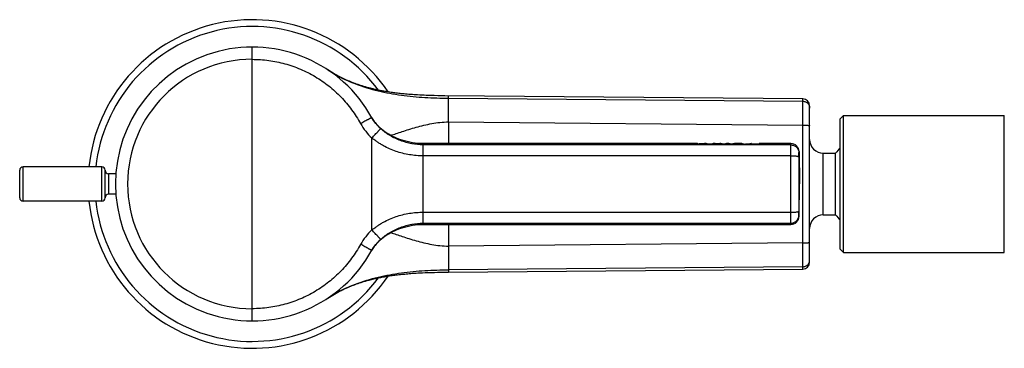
# Model space of a CAD drawing. Header units: millimetres. Extents: x 3 to 360, y -77 to 340.
# Tile 3 of 4: x 216 to 360, y -20 to 28. Entities that reach past the tile are written whole.
import ezdxf

# ---------------------------------------------------------------- set-up
doc = ezdxf.new("R2010")
doc.units = ezdxf.units.MM
doc.header["$LTSCALE"] = 23.1
doc.layers.get('0').update_dxf_attribs({"linetype": 'CONTINUOUS'})

msp = doc.modelspace()

# ---------------------------------------------------------------- linework, layer by layer
at = {"color": 9, "linetype": 'CONTINUOUS'}
for p, q in [((249.67, -16.4), (249.67, 23.6)), ((278.37, 16.13), (330.18, 15.69)), ((330.17, 12.2), (330.18, 16.04)), ((330.18, 16.04), (330.18, 16.04)), ((278.37, 12.66), (278.37, 9.5)), ((278.37, 12.66), (330.17, 12.2)), ((330.17, -5.01), (330.18, 12.42)), ((267.17, -3.12), (267.17, 10.32)), ((274.67, -2.3), (274.67, 9.5)), ((328.41, 9.32), (274.67, 9.32)), ((328.41, 9.32), (328.42, 9.5)), ((328.41, 7.72), (274.67, 7.72)), ((329.61, 8.16), (329.62, 8.33)), ((333.17, -0.9), (333.17, 8.1)), ((216.17, 1.1), (216.17, 6.1)), ((227.67, 1.1), (227.67, 6.1)), ((228.67, 5.1), (228.67, 2.1)), ((274.67, -0.52), (328.41, -0.52)), ((329.62, -1.13), (329.61, -0.96)), ((274.67, -2.12), (328.41, -2.12)), ((278.37, -2.3), (278.37, -5.46)), ((328.42, -2.3), (328.41, -2.12)), ((330.17, -5.01), (278.37, -5.46)), ((330.18, -8.84), (330.17, -5.01)), ((330.18, -8.49), (278.37, -8.93)), ((330.18, -8.84), (330.18, -8.84))]:
    msp.add_line(p, q, dxfattribs=at)
at = {"color": 7, "linetype": 'CONTINUOUS'}
for p, q in [((260.7, 20.28), (260.79, 20.22)), ((260.86, 20.18), (260.79, 20.22)), ((260.95, 20.12), (260.86, 20.18)), ((261.03, 20.07), (260.95, 20.12)), ((261.12, 20.02), (261.03, 20.07)), ((261.21, 19.96), (261.12, 20.02)), ((261.3, 19.9), (261.21, 19.96)), ((261.37, 19.86), (261.3, 19.9)), ((261.44, 19.82), (261.37, 19.86)), ((261.51, 19.78), (261.44, 19.82)), ((261.56, 19.75), (261.51, 19.78)), ((261.64, 19.7), (261.56, 19.75)), ((261.71, 19.66), (261.64, 19.7)), ((261.77, 19.63), (261.71, 19.66)), ((261.87, 19.57), (261.77, 19.63)), ((261.95, 19.53), (261.87, 19.57)), ((262.03, 19.48), (261.95, 19.53)), ((262.12, 19.44), (262.03, 19.48)), ((262.2, 19.39), (262.12, 19.44)), ((262.29, 19.34), (262.2, 19.39)), ((262.37, 19.3), (262.29, 19.34)), ((262.46, 19.25), (262.37, 19.3)), ((262.55, 19.21), (262.46, 19.25)), ((262.79, 19.09), (262.7, 19.13)), ((262.89, 19.04), (262.79, 19.09)), ((262.98, 19), (262.89, 19.04)), ((263.08, 18.95), (262.98, 19)), ((263.17, 18.91), (263.08, 18.95)), ((263.27, 18.86), (263.17, 18.91)), ((263.37, 18.82), (263.27, 18.86)), ((263.47, 18.77), (263.37, 18.82)), ((263.57, 18.73), (263.47, 18.77)), ((263.67, 18.68), (263.57, 18.73)), ((263.78, 18.64), (263.67, 18.68)), ((263.88, 18.6), (263.78, 18.64)), ((263.98, 18.55), (263.88, 18.6)), ((264.09, 18.51), (263.98, 18.55)), ((264.2, 18.47), (264.09, 18.51)), ((264.3, 18.42), (264.2, 18.47)), ((264.41, 18.38), (264.3, 18.42)), ((264.52, 18.34), (264.41, 18.38)), ((264.63, 18.3), (264.52, 18.34)), ((264.71, 18.27), (264.63, 18.3)), ((264.82, 18.23), (264.71, 18.27)), ((264.77, 18.22), (264.78, 18.22)), ((264.93, 18.19), (264.82, 18.23)), ((265.05, 18.15), (264.93, 18.19)), ((265.16, 18.11), (265.05, 18.15)), ((265.27, 18.07), (265.16, 18.11)), ((265.39, 18.03), (265.27, 18.07)), ((265.51, 18), (265.39, 18.03)), ((265.62, 17.96), (265.51, 18)), ((265.74, 17.92), (265.62, 17.96)), ((265.86, 17.88), (265.74, 17.92)), ((265.98, 17.85), (265.86, 17.88)), ((266.1, 17.81), (265.98, 17.85)), ((266.22, 17.78), (266.1, 17.81)), ((266.34, 17.74), (266.22, 17.78)), ((266.47, 17.71), (266.34, 17.74)), ((266.59, 17.67), (266.47, 17.71)), ((266.71, 17.64), (266.59, 17.67)), ((266.84, 17.61), (266.71, 17.64)), ((266.96, 17.58), (266.84, 17.61)), ((267.09, 17.54), (266.96, 17.58)), ((267.21, 17.51), (267.09, 17.54)), ((267.34, 17.48), (267.21, 17.51)), ((267.47, 17.45), (267.34, 17.48)), ((267.6, 17.42), (267.47, 17.45)), ((267.73, 17.39), (267.6, 17.42)), ((267.86, 17.37), (267.73, 17.39)), ((267.99, 17.34), (267.86, 17.37)), ((268.12, 17.31), (267.99, 17.34)), ((268.25, 17.28), (268.12, 17.31)), ((268.38, 17.26), (268.25, 17.28)), ((268.51, 17.23), (268.38, 17.26)), ((268.65, 17.2), (268.51, 17.23)), ((268.78, 17.18), (268.65, 17.2)), ((268.92, 17.15), (268.78, 17.18)), ((269.05, 17.13), (268.92, 17.15)), ((269.23, 17.1), (269.05, 17.13)), ((269.42, 17.07), (269.23, 17.1)), ((269.6, 17.04), (269.42, 17.07)), ((269.78, 17.01), (269.6, 17.04)), ((269.97, 16.98), (269.78, 17.01)), ((270.16, 16.96), (269.97, 16.98)), ((270.35, 16.93), (270.16, 16.96)), ((270.53, 16.91), (270.35, 16.93)), ((270.72, 16.88), (270.53, 16.91)), ((270.92, 16.86), (270.72, 16.88)), ((271.11, 16.83), (270.92, 16.86)), ((271.3, 16.81), (271.11, 16.83)), ((271.5, 16.79), (271.3, 16.81)), ((271.69, 16.77), (271.5, 16.79)), ((271.89, 16.75), (271.69, 16.77)), ((272.09, 16.73), (271.89, 16.75)), ((272.33, 16.71), (272.09, 16.73)), ((272.58, 16.69), (272.33, 16.71)), ((272.83, 16.67), (272.58, 16.69)), ((273.09, 16.65), (272.83, 16.67)), ((273.34, 16.63), (273.09, 16.65)), ((273.6, 16.62), (273.34, 16.63)), ((273.85, 16.6), (273.6, 16.62)), ((274.17, 16.59), (273.85, 16.6)), ((274.48, 16.57), (274.17, 16.59)), ((274.79, 16.56), (274.48, 16.57)), ((275.11, 16.54), (274.79, 16.56)), ((275.49, 16.53), (275.11, 16.54)), ((275.86, 16.52), (275.49, 16.53)), ((276.29, 16.51), (275.86, 16.52)), ((276.79, 16.5), (276.29, 16.51)), ((277.28, 16.49), (276.79, 16.5)), ((277.84, 16.48), (277.28, 16.49)), ((330.18, 16.04), (277.84, 16.48)), ((278.36, 16.48), (278.36, 16.48)), ((331.17, -7.84), (331.17, 15.04)), ((336.13, 13.6), (335.63, 13.1)), ((335.63, -5.9), (335.63, 13.1)), ((336.13, 13.6), (359.63, 13.6)), ((336.13, -6.4), (336.13, 13.6)), ((359.63, -6.4), (359.63, 13.6)), ((267.56, 12.67), (267.41, 12.89)), ((314.79, 9.5), (274.67, 9.5)), ((313.48, 9.49), (313.48, 9.42)), ((314.05, 9.42), (314.05, 9.42)), ((314.79, 9.5), (314.8, 9.5)), ((314.8, 9.43), (314.8, 9.5)), ((316.75, 9.4), (315.63, 9.4)), ((316.03, 9.5), (315.85, 9.5)), ((317.3, 9.5), (317.08, 9.5)), ((318.6, 9.4), (317.75, 9.4)), ((318.2, 9.5), (318.14, 9.5)), ((318.14, 9.5), (318.14, 9.4)), ((318.2, 9.5), (318.2, 9.4)), ((318.59, 9.44), (318.61, 9.43)), ((318.59, 9.43), (318.61, 9.43)), ((319.26, 9.5), (319.03, 9.5)), ((321.6, 9.4), (319.65, 9.4)), ((321.26, 9.5), (320.3, 9.5)), ((320.58, 9.47), (320.58, 9.4)), ((321.26, 9.5), (321.35, 9.5)), ((321.35, 9.5), (321.35, 9.4)), ((322.65, 9.5), (322.6, 9.5)), ((322.65, 9.41), (322.65, 9.5)), ((323.77, 9.4), (322.65, 9.4)), ((328.42, 9.5), (323.77, 9.5)), ((323.77, 9.41), (323.77, 9.5)), ((329.62, 8.33), (329.67, 3.6)), ((333.17, 8.1), (334.97, 8.1)), ((334.97, -0.9), (334.97, 8.1)), ((227.67, 6.1), (216.17, 6.1)), ((215.67, 1.6), (215.67, 5.6)), ((228.17, 1.6), (228.17, 5.6)), ((229.73, 5.1), (228.67, 5.1)), ((329.62, -1.13), (329.67, 3.6)), ((229.73, 2.1), (228.67, 2.1)), ((227.67, 1.1), (216.17, 1.1)), ((333.17, -0.9), (334.97, -0.9)), ((274.67, -2.3), (328.42, -2.3)), ((267.27, -5.91), (267.41, -5.69)), ((267.17, -6.08), (267.27, -5.91)), ((336.13, -6.4), (335.63, -5.9)), ((336.13, -6.4), (359.63, -6.4)), ((268.29, -10.08), (268.46, -10.04)), ((268.46, -10.04), (268.64, -10.01)), ((268.64, -10.01), (268.82, -9.98)), ((268.82, -9.98), (269, -9.94)), ((269, -9.94), (269.19, -9.91)), ((269.19, -9.91), (269.37, -9.88)), ((269.37, -9.88), (269.56, -9.85)), ((269.56, -9.85), (269.75, -9.82)), ((269.75, -9.82), (269.94, -9.79)), ((269.94, -9.79), (270.13, -9.76)), ((270.13, -9.76), (270.32, -9.74)), ((270.32, -9.74), (270.52, -9.71)), ((270.52, -9.71), (270.72, -9.69)), ((270.72, -9.69), (270.92, -9.66)), ((270.92, -9.66), (271.12, -9.64)), ((271.12, -9.64), (271.33, -9.61)), ((271.33, -9.61), (271.53, -9.59)), ((271.53, -9.59), (271.74, -9.57)), ((271.74, -9.57), (271.96, -9.55)), ((271.96, -9.55), (272.17, -9.53)), ((272.17, -9.53), (272.4, -9.51)), ((272.4, -9.51), (272.63, -9.49)), ((272.63, -9.49), (272.88, -9.47)), ((272.88, -9.47), (273.12, -9.45)), ((273.12, -9.45), (273.38, -9.44)), ((273.38, -9.44), (273.63, -9.42)), ((273.63, -9.42), (273.9, -9.4)), ((273.9, -9.4), (274.16, -9.39)), ((274.16, -9.39), (274.57, -9.37)), ((274.57, -9.37), (274.98, -9.35)), ((274.98, -9.35), (275.41, -9.34)), ((275.41, -9.34), (275.85, -9.32)), ((275.85, -9.32), (276.3, -9.31)), ((276.3, -9.31), (276.76, -9.3)), ((276.76, -9.3), (277.24, -9.29)), ((277.24, -9.29), (277.73, -9.29)), ((277.73, -9.29), (278.36, -9.28)), ((278.36, -9.28), (330.18, -8.84)), ((278.36, -9.28), (278.36, -9.28)), ((263.56, -11.53), (263.65, -11.5)), ((263.65, -11.5), (263.74, -11.46)), ((263.74, -11.46), (263.82, -11.42)), ((263.82, -11.42), (263.91, -11.39)), ((263.91, -11.39), (264, -11.35)), ((264, -11.35), (264.09, -11.31)), ((264.09, -11.31), (264.19, -11.27)), ((264.19, -11.27), (264.28, -11.24)), ((264.28, -11.24), (264.38, -11.2)), ((264.38, -11.2), (264.47, -11.16)), ((264.62, -11.11), (264.72, -11.07)), ((264.72, -11.07), (264.82, -11.03)), ((264.77, -11.02), (264.78, -11.02)), ((264.82, -11.03), (264.93, -11)), ((264.93, -11), (265.03, -10.96)), ((265.03, -10.96), (265.14, -10.92)), ((265.14, -10.92), (265.25, -10.89)), ((265.25, -10.89), (265.36, -10.85)), ((265.36, -10.85), (265.47, -10.81)), ((265.47, -10.81), (265.59, -10.77)), ((265.59, -10.77), (265.71, -10.74)), ((265.71, -10.74), (265.83, -10.7)), ((265.83, -10.7), (265.96, -10.66)), ((265.96, -10.66), (266.09, -10.62)), ((266.31, -10.56), (266.46, -10.51)), ((266.46, -10.51), (266.61, -10.47)), ((266.61, -10.47), (266.77, -10.43)), ((266.77, -10.43), (266.93, -10.39)), ((266.93, -10.39), (267.1, -10.35)), ((267.1, -10.35), (267.26, -10.3)), ((267.26, -10.3), (267.43, -10.27)), ((267.43, -10.27), (267.6, -10.23)), ((267.6, -10.23), (267.77, -10.19)), ((267.77, -10.19), (267.94, -10.15)), ((267.94, -10.15), (268.11, -10.11)), ((268.11, -10.11), (268.29, -10.08)), ((260.86, -12.98), (260.94, -12.93)), ((260.94, -12.93), (261.02, -12.88)), ((261.02, -12.88), (261.11, -12.82)), ((261.11, -12.82), (261.18, -12.78)), ((261.18, -12.78), (261.24, -12.74)), ((261.24, -12.74), (261.32, -12.69)), ((261.32, -12.69), (261.4, -12.65)), ((261.5, -12.59), (261.58, -12.54)), ((261.58, -12.54), (261.67, -12.49)), ((261.67, -12.49), (261.76, -12.44)), ((261.76, -12.44), (261.83, -12.39)), ((261.83, -12.39), (261.91, -12.35)), ((261.91, -12.35), (262.01, -12.3)), ((262.01, -12.3), (262.1, -12.25)), ((262.1, -12.25), (262.2, -12.19)), ((262.2, -12.19), (262.3, -12.14)), ((262.3, -12.14), (262.41, -12.08)), ((262.41, -12.08), (262.51, -12.03)), ((262.51, -12.03), (262.62, -11.98)), ((262.7, -11.94), (262.81, -11.88)), ((262.81, -11.88), (262.92, -11.83)), ((262.92, -11.83), (263, -11.79)), ((263, -11.79), (263.08, -11.75)), ((263.08, -11.75), (263.16, -11.72)), ((263.16, -11.72), (263.24, -11.68)), ((263.24, -11.68), (263.32, -11.64)), ((263.32, -11.64), (263.4, -11.61)), ((263.4, -11.61), (263.48, -11.57)), ((263.48, -11.57), (263.56, -11.53)), ((260.7, -13.09), (260.73, -13.07)), ((260.73, -13.07), (260.79, -13.03)), ((260.79, -13.03), (260.86, -12.98))]:
    msp.add_line(p, q, dxfattribs=at)
for points in [[(264.77, 18.22), (264.37, 18.38), (263.68, 18.67), (263.02, 18.97), (262.39, 19.29), (261.8, 19.61), (261.24, 19.94), (260.72, 20.27)], [(267.41, 12.89), (267.27, 13.11), (267.17, 13.28)], [(274.67, 9.5), (274.3, 9.51), (273.89, 9.53), (273.49, 9.57), (273.09, 9.63), (272.7, 9.7), (272.32, 9.79), (271.95, 9.88), (271.58, 9.99), (271.23, 10.11), (270.88, 10.24), (270.55, 10.39), (270.23, 10.54), (269.92, 10.7), (269.62, 10.87), (269.33, 11.04), (269.06, 11.23), (268.8, 11.42), (268.56, 11.62), (268.33, 11.82), (268.12, 12.03), (267.92, 12.24), (267.73, 12.45), (267.56, 12.67)], [(267.41, -5.69), (267.56, -5.48), (267.73, -5.26), (267.92, -5.04), (268.12, -4.83), (268.33, -4.62), (268.56, -4.42), (268.8, -4.22), (269.06, -4.03), (269.33, -3.85), (269.62, -3.67), (269.92, -3.5), (270.23, -3.34), (270.55, -3.19), (270.88, -3.05), (271.23, -2.92), (271.58, -2.8), (271.94, -2.69), (272.32, -2.59), (272.7, -2.51), (273.09, -2.43), (273.49, -2.38), (273.89, -2.33), (274.3, -2.31), (274.67, -2.3)], [(260.72, -13.08), (261.24, -12.74), (261.8, -12.41), (262.39, -12.09), (263.02, -11.78), (263.68, -11.47), (264.37, -11.18), (264.77, -11.02)], [(264.47, -11.16), (264.57, -11.13), (264.62, -11.11)], [(266.09, -10.62), (266.23, -10.58), (266.31, -10.56)], [(261.4, -12.65), (261.48, -12.6), (261.5, -12.59)]]:
    msp.add_lwpolyline(points, dxfattribs=at)
for centre, radius, start, end in [((249.67, 3.6), 24, 34.0843, 174.0208), ((249.67, 3.6), 20, 28.955, 331.045), ((330.17, 15.04), 1, 0, 89.5185), ((272.23, 16.09), 5.79, 209.0029, 215.4905), ((333.17, 10.1), 2, 180, 270), ((314.05, 28.6), 19.18, 265.8078, 269.9758), ((314.05, 28.45), 19.04, 270.0077, 272.2428), ((317.36, 8.66), 0.83, 72.6395, 75.2807), ((318, 8.53), 0.959, 103.9245, 105.7729), ((328.42, 8.3), 1.2, 1.3547, 90), ((341.22, 3.6), 7.7, 136.5231, 144.2165), ((216.17, 5.6), 0.5, 90, 180), ((227.67, 5.6), 0.5, 0, 90), ((228.67, 5.6), 0.5, 180, 270), ((216.17, 1.6), 0.5, 180, 270), ((227.67, 1.6), 0.5, 270, 360), ((228.67, 1.6), 0.5, 90, 180), ((249.67, 3.6), 24, 185.9792, 325.9157), ((328.42, -1.1), 1.2, 270, 358.6453), ((333.17, -2.9), 2, 90, 180), ((341.22, 3.6), 7.7, 215.7835, 223.4769), ((272.23, -8.89), 5.79, 144.5134, 150.9972), ((330.17, -7.84), 1, 270.4815, 360)]:
    msp.add_arc(centre, radius, start, end, dxfattribs=at)
at = {"color": 9, "linetype": 'CONTINUOUS'}
for centre, radius, start, end in [((249.67, 3.6), 23, 36.5858, 173.7596), ((249.67, 3.6), 18.22, 90, 270), ((82.77, 3.6), 245.67, 359.9992, 0.9594), ((103.22, 3.6), 226.43, 359.9991, 1.0023), ((84.11, 3.58), 244.33, 359.038, 0.0035), ((104.46, 3.58), 225.19, 358.9949, 0.0036), ((249.67, 3.6), 23, 186.2404, 323.4141)]:
    msp.add_arc(centre, radius, start, end, dxfattribs=at)
at = {"color": 7, "linetype": 'CONTINUOUS'}
for centre, major_axis, ratio, start_param, end_param in [((314.04, -9), (23.63, 0), 0.782889, 1.594516, 1.629545), ((321.26, -9), (0, 18.5), 0.642852, 0, 0.057427)]:
    msp.add_ellipse(centre, major_axis=major_axis, ratio=ratio, start_param=start_param, end_param=end_param, dxfattribs=at)
at = {"color": 9, "linetype": 'CONTINUOUS'}
for points, knots in [([(249.67, 21.81), (250.48, 21.81), (252.09, 21.71), (254.46, 21.22), (256.75, 20.42), (258.9, 19.33), (260.9, 17.96), (262.69, 16.33), (264.25, 14.48), (265.12, 13.12), (265.51, 12.42)], [0, 0, 0, 0, 0.125033, 0.250058, 0.37507, 0.500067, 0.625053, 0.750031, 0.875011, 1, 1, 1, 1]), ([(264.78, 18.22), (265.85, 17.81), (268.07, 17.15), (271.47, 16.53), (274.92, 16.21), (277.22, 16.14), (278.37, 16.13)], [0, 0, 0, 0, 0.249922, 0.499911, 0.749943, 1, 1, 1, 1]), ([(278.37, 16.13), (278.37, 16.16), (278.37, 16.21), (278.37, 16.28), (278.37, 16.34), (278.37, 16.38), (278.37, 16.42), (278.37, 16.44), (278.37, 16.45), (278.37, 16.46), (278.37, 16.47), (278.36, 16.47), (278.36, 16.47), (278.36, 16.48)], [0, 0, 0, 0, 0.233077, 0.435328, 0.606704, 0.747166, 0.856687, 0.899839, 0.935254, 0.962935, 0.982894, 0.99517, 1, 1, 1, 1]), ([(278.36, 12.66), (278.36, 13.08), (278.37, 13.85), (278.38, 14.77), (278.38, 15.38), (278.38, 15.72), (278.38, 15.96), (278.38, 16.08), (278.38, 16.13)], [0, 0, 0, 0, 0.361762, 0.670308, 0.793538, 0.89126, 0.960729, 1, 1, 1, 1]), ([(330.18, 15.69), (330.25, 15.69), (330.38, 15.68), (330.56, 15.62), (330.74, 15.53), (330.89, 15.4), (331.01, 15.25), (331.1, 15.08), (331.16, 14.89), (331.17, 14.76), (331.17, 14.7)], [0, 0, 0, 0, 0.125498, 0.250909, 0.376188, 0.501284, 0.626186, 0.750908, 0.875487, 1, 1, 1, 1]), ([(267.17, 13.28), (267.17, 13.28), (267.17, 13.28), (267.16, 13.28), (267.15, 13.28), (267.13, 13.27), (267.12, 13.26), (267.08, 13.25), (267.03, 13.23), (266.96, 13.19), (266.88, 13.15), (266.78, 13.1), (266.67, 13.04), (266.55, 12.98), (266.37, 12.89), (266.13, 12.76), (265.83, 12.59), (265.62, 12.48), (265.51, 12.42)], [0, 0, 0, 0, 0.001744, 0.005551, 0.011659, 0.0201, 0.030869, 0.043951, 0.076936, 0.118761, 0.169038, 0.227297, 0.292991, 0.3655, 0.44414, 0.61679, 0.804432, 1, 1, 1, 1]), ([(265.51, 12.42), (265.73, 12.02), (266.23, 11.28), (266.84, 10.62), (267.17, 10.32)], [0, 0, 0, 0, 0.499917, 1, 1, 1, 1]), ([(267.17, 10.32), (267.25, 10.41), (267.41, 10.58), (267.65, 10.84), (267.83, 11.04), (267.97, 11.18), (268.06, 11.28), (268.15, 11.37), (268.22, 11.45), (268.29, 11.52), (268.34, 11.57), (268.38, 11.61), (268.41, 11.64), (268.42, 11.65), (268.43, 11.66), (268.44, 11.67), (268.45, 11.68), (268.45, 11.68), (268.45, 11.68)], [0, 0, 0, 0, 0.194031, 0.380276, 0.551876, 0.630177, 0.702498, 0.768169, 0.826585, 0.877208, 0.91957, 0.953281, 0.966794, 0.978036, 0.986985, 0.993624, 0.997948, 1, 1, 1, 1]), ([(267.52, 12.73), (267.59, 12.63), (267.87, 12.26), (268.2, 11.92), (268.45, 11.68)], [0, 0, 0, 0, 0.250191, 1, 1, 1, 1]), ([(274.67, 9.32), (274.11, 9.32), (273.26, 9.41), (272.15, 9.67), (271.35, 9.93), (270.56, 10.26), (269.56, 10.79), (268.87, 11.3), (268.45, 11.68)], [0, 0, 0, 0, 0.249882, 0.374972, 0.500062, 0.625151, 0.750237, 1, 1, 1, 1]), ([(269.9, 10.7), (270.17, 10.78), (270.74, 10.97), (271.64, 11.27), (272.61, 11.58), (273.65, 11.9), (274.76, 12.19), (275.92, 12.44), (277.13, 12.62), (277.95, 12.66), (278.37, 12.66)], [0, 0, 0, 0, 0.097096, 0.20596, 0.323805, 0.448852, 0.579928, 0.716171, 0.856687, 1, 1, 1, 1]), ([(330.17, 12.2), (330.24, 12.2), (330.37, 12.2), (330.55, 12.2), (330.72, 12.19), (330.87, 12.18), (330.98, 12.16), (331.05, 12.15), (331.09, 12.14), (331.13, 12.13), (331.15, 12.13), (331.16, 12.12), (331.17, 12.11), (331.17, 12.11), (331.17, 12.11)], [0, 0, 0, 0, 0.192348, 0.377288, 0.547845, 0.697579, 0.820912, 0.871248, 0.913434, 0.947182, 0.972388, 0.981875, 0.989428, 1, 1, 1, 1]), ([(274.67, 7.72), (274.33, 7.71), (273.66, 7.74), (272.65, 7.87), (271.66, 8.07), (270.69, 8.35), (269.75, 8.72), (268.99, 9.1), (268.41, 9.44), (267.98, 9.72), (267.57, 10.01), (267.31, 10.22), (267.17, 10.32)], [0, 0, 0, 0, 0.125051, 0.250064, 0.375039, 0.499991, 0.624941, 0.749906, 0.812419, 0.87494, 0.937468, 1, 1, 1, 1]), ([(328.41, 7.72), (328.41, 7.91), (328.41, 8.26), (328.41, 8.69), (328.4, 8.97), (328.4, 9.12), (328.4, 9.24), (328.41, 9.3), (328.41, 9.32)], [0, 0, 0, 0, 0.361015, 0.667404, 0.790031, 0.887897, 0.958489, 1, 1, 1, 1]), ([(328.41, 9.32), (328.48, 9.32), (328.64, 9.3), (328.86, 9.24), (329.07, 9.13), (329.25, 8.98), (329.4, 8.81), (329.51, 8.61), (329.58, 8.39), (329.6, 8.23), (329.61, 8.16)], [0, 0, 0, 0, 0.125558, 0.251048, 0.3764, 0.501548, 0.626462, 0.751146, 0.875633, 1, 1, 1, 1]), ([(328.41, 7.72), (328.56, 7.72), (328.78, 7.72), (329.06, 7.7), (329.24, 7.68), (329.37, 7.66), (329.46, 7.64), (329.51, 7.63), (329.55, 7.61), (329.59, 7.6), (329.61, 7.58), (329.61, 7.56)], [0, 0, 0, 0, 0.369499, 0.537127, 0.685044, 0.808027, 0.858864, 0.902089, 0.937503, 0.965159, 1, 1, 1, 1]), ([(329.61, 7.56), (329.61, 7.63), (329.61, 7.77), (329.6, 7.92), (329.6, 8.03), (329.6, 8.08), (329.6, 8.13), (329.6, 8.15), (329.61, 8.16)], [0, 0, 0, 0, 0.361013, 0.66738, 0.790019, 0.887887, 0.958441, 1, 1, 1, 1]), ([(267.17, -3.12), (267.31, -3.02), (267.57, -2.81), (267.98, -2.52), (268.41, -2.24), (268.99, -1.9), (269.75, -1.52), (270.69, -1.16), (271.66, -0.87), (272.65, -0.67), (273.66, -0.55), (274.33, -0.52), (274.67, -0.52)], [0, 0, 0, 0, 0.062532, 0.125061, 0.187583, 0.250096, 0.375062, 0.50001, 0.624962, 0.749937, 0.87495, 1, 1, 1, 1]), ([(328.41, -2.12), (328.41, -2.1), (328.4, -2.04), (328.4, -1.93), (328.4, -1.77), (328.41, -1.49), (328.41, -1.07), (328.41, -0.71), (328.41, -0.52)], [0, 0, 0, 0, 0.041511, 0.112103, 0.209969, 0.332595, 0.638984, 1, 1, 1, 1]), ([(328.41, -0.52), (328.56, -0.52), (328.78, -0.52), (329.06, -0.5), (329.24, -0.49), (329.37, -0.47), (329.46, -0.45), (329.51, -0.43), (329.55, -0.42), (329.59, -0.4), (329.61, -0.38), (329.61, -0.37)], [0, 0, 0, 0, 0.369499, 0.537127, 0.685044, 0.808027, 0.858864, 0.902089, 0.937503, 0.965159, 1, 1, 1, 1]), ([(328.41, -2.12), (328.48, -2.12), (328.64, -2.11), (328.86, -2.04), (329.07, -1.93), (329.25, -1.79), (329.4, -1.61), (329.51, -1.41), (329.58, -1.19), (329.6, -1.04), (329.61, -0.96)], [0, 0, 0, 0, 0.125558, 0.251048, 0.3764, 0.501548, 0.626462, 0.751146, 0.875633, 1, 1, 1, 1]), ([(329.61, -0.96), (329.6, -0.95), (329.6, -0.93), (329.6, -0.89), (329.6, -0.83), (329.6, -0.73), (329.61, -0.57), (329.61, -0.44), (329.61, -0.37)], [0, 0, 0, 0, 0.041587, 0.112114, 0.20998, 0.332619, 0.638988, 1, 1, 1, 1]), ([(268.45, -4.48), (268.87, -4.1), (269.56, -3.6), (270.56, -3.07), (271.35, -2.74), (272.15, -2.47), (273.26, -2.21), (274.11, -2.12), (274.67, -2.12)], [0, 0, 0, 0, 0.249763, 0.374849, 0.499938, 0.625028, 0.750118, 1, 1, 1, 1]), ([(267.17, -3.12), (266.84, -3.43), (266.23, -4.08), (265.73, -4.83), (265.51, -5.22)], [0, 0, 0, 0, 0.500084, 1, 1, 1, 1]), ([(268.45, -4.48), (268.45, -4.48), (268.45, -4.48), (268.44, -4.48), (268.43, -4.47), (268.42, -4.46), (268.41, -4.44), (268.38, -4.42), (268.34, -4.38), (268.29, -4.32), (268.22, -4.25), (268.15, -4.17), (268.06, -4.08), (267.97, -3.99), (267.83, -3.84), (267.65, -3.64), (267.41, -3.39), (267.25, -3.21), (267.17, -3.12)], [0, 0, 0, 0, 0.002053, 0.006377, 0.013016, 0.021966, 0.033208, 0.046722, 0.080434, 0.122797, 0.17342, 0.231837, 0.297508, 0.369829, 0.448129, 0.619728, 0.805971, 1, 1, 1, 1]), ([(269.91, -3.51), (270.18, -3.59), (270.74, -3.77), (271.64, -4.07), (272.61, -4.39), (273.65, -4.7), (274.76, -4.99), (275.92, -5.24), (277.13, -5.42), (277.95, -5.47), (278.37, -5.46)], [0, 0, 0, 0, 0.097099, 0.205964, 0.32381, 0.448856, 0.579932, 0.716174, 0.856689, 1, 1, 1, 1]), ([(265.51, -5.22), (265.12, -5.93), (264.25, -7.29), (262.69, -9.13), (260.9, -10.76), (258.9, -12.13), (256.75, -13.23), (254.46, -14.02), (252.09, -14.51), (250.48, -14.62), (249.67, -14.62)], [0, 0, 0, 0, 0.124989, 0.249969, 0.374948, 0.499933, 0.62493, 0.749942, 0.874967, 1, 1, 1, 1]), ([(267.17, -6.08), (267.17, -6.09), (267.17, -6.09), (267.16, -6.08), (267.15, -6.08), (267.13, -6.07), (267.12, -6.07), (267.08, -6.05), (267.03, -6.03), (266.96, -6), (266.88, -5.95), (266.78, -5.9), (266.67, -5.85), (266.55, -5.78), (266.37, -5.69), (266.13, -5.56), (265.83, -5.39), (265.62, -5.28), (265.51, -5.22)], [0, 0, 0, 0, 0.001744, 0.005551, 0.011659, 0.0201, 0.030869, 0.043951, 0.076936, 0.11876, 0.169038, 0.227297, 0.292991, 0.3655, 0.44414, 0.61679, 0.804432, 1, 1, 1, 1]), ([(268.45, -4.48), (268.2, -4.72), (267.87, -5.06), (267.59, -5.44), (267.52, -5.53)], [0, 0, 0, 0, 0.749809, 1, 1, 1, 1]), ([(278.36, -5.46), (278.36, -5.88), (278.37, -6.66), (278.38, -7.57), (278.38, -8.19), (278.38, -8.52), (278.38, -8.76), (278.38, -8.89), (278.38, -8.93)], [0, 0, 0, 0, 0.361762, 0.670308, 0.793538, 0.89126, 0.960729, 1, 1, 1, 1]), ([(330.17, -5.01), (330.24, -5.01), (330.37, -5), (330.55, -5), (330.72, -4.99), (330.87, -4.98), (330.98, -4.97), (331.05, -4.96), (331.09, -4.95), (331.13, -4.94), (331.15, -4.93), (331.16, -4.92), (331.17, -4.92), (331.17, -4.91), (331.17, -4.91)], [0, 0, 0, 0, 0.192348, 0.377288, 0.547845, 0.697579, 0.820912, 0.871248, 0.913434, 0.947182, 0.972388, 0.981875, 0.989428, 1, 1, 1, 1]), ([(330.18, -8.49), (330.25, -8.49), (330.38, -8.48), (330.56, -8.42), (330.74, -8.33), (330.89, -8.2), (331.01, -8.05), (331.1, -7.88), (331.16, -7.7), (331.17, -7.57), (331.17, -7.5)], [0, 0, 0, 0, 0.125498, 0.250909, 0.376188, 0.501284, 0.626186, 0.750908, 0.875487, 1, 1, 1, 1]), ([(264.78, -11.02), (265.85, -10.61), (268.07, -9.95), (271.47, -9.34), (274.92, -9.01), (277.22, -8.94), (278.37, -8.93)], [0, 0, 0, 0, 0.249922, 0.499911, 0.749943, 1, 1, 1, 1]), ([(278.37, -8.93), (278.37, -8.96), (278.37, -9.01), (278.37, -9.08), (278.37, -9.14), (278.37, -9.19), (278.37, -9.22), (278.37, -9.24), (278.37, -9.26), (278.37, -9.26), (278.37, -9.27), (278.36, -9.28), (278.36, -9.28), (278.36, -9.28)], [0, 0, 0, 0, 0.233077, 0.435328, 0.606704, 0.747166, 0.856687, 0.89984, 0.935254, 0.962935, 0.982894, 0.99517, 1, 1, 1, 1])]:
    msp.add_open_spline(points, degree=3, knots=knots, dxfattribs=at)
at = {"color": 7, "linetype": 'CONTINUOUS'}
for points, knots in [([(260.72, 20.27), (261.35, 19.85), (262.67, 19.1), (264.06, 18.49), (264.77, 18.22)], [0, 0, 0, 0, 0.499978, 1, 1, 1, 1]), ([(313.48, 9.49), (313.6, 9.49), (313.8, 9.49), (314.07, 9.48), (314.28, 9.49), (314.47, 9.49), (314.62, 9.49), (314.73, 9.5), (314.78, 9.5), (314.79, 9.5)], [0, 0, 0, 0, 0.280345, 0.44644, 0.611173, 0.760401, 0.881323, 0.963551, 1, 1, 1, 1]), ([(315.85, 9.5), (315.85, 9.5), (315.84, 9.5), (315.83, 9.5), (315.8, 9.49), (315.75, 9.49), (315.67, 9.48), (315.54, 9.47), (315.39, 9.46), (315.14, 9.45), (314.94, 9.44), (314.8, 9.43)], [0, 0, 0, 0, 0.007454, 0.023205, 0.047175, 0.079242, 0.166968, 0.284606, 0.429808, 0.599714, 1, 1, 1, 1]), ([(315.63, 9.41), (315.65, 9.41), (315.72, 9.45), (315.8, 9.47), (315.86, 9.48)], [0, 0, 0, 0, 0.255338, 1, 1, 1, 1]), ([(315.86, 9.48), (315.87, 9.49), (315.93, 9.5), (315.98, 9.5), (316.03, 9.5)], [0, 0, 0, 0, 0.252468, 1, 1, 1, 1]), ([(316.03, 9.5), (316.06, 9.5), (316.13, 9.5), (316.26, 9.47), (316.36, 9.43), (316.43, 9.41)], [0, 0, 0, 0, 0.242832, 0.489294, 1, 1, 1, 1]), ([(316.75, 9.41), (316.78, 9.42), (316.82, 9.44), (316.88, 9.47), (316.93, 9.48), (317, 9.49), (317.06, 9.5), (317.08, 9.5)], [0, 0, 0, 0, 0.265406, 0.39446, 0.519288, 0.761272, 1, 1, 1, 1]), ([(317.57, 9.47), (317.53, 9.48), (317.44, 9.49), (317.34, 9.5), (317.3, 9.5)], [0, 0, 0, 0, 0.503053, 1, 1, 1, 1]), ([(317.75, 9.41), (317.74, 9.41), (317.69, 9.43), (317.65, 9.45), (317.61, 9.46)], [0, 0, 0, 0, 0.251072, 1, 1, 1, 1]), ([(318.14, 9.5), (318.08, 9.5), (317.95, 9.49), (317.83, 9.47), (317.77, 9.46)], [0, 0, 0, 0, 0.497609, 1, 1, 1, 1]), ([(318.2, 9.5), (318.23, 9.5), (318.29, 9.5), (318.37, 9.49), (318.44, 9.48), (318.52, 9.46), (318.56, 9.44), (318.59, 9.43)], [0, 0, 0, 0, 0.245826, 0.430914, 0.617012, 0.80589, 1, 1, 1, 1]), ([(318.68, 9.44), (318.71, 9.45), (318.77, 9.47), (318.86, 9.49), (318.95, 9.5), (319, 9.5), (319.03, 9.5)], [0, 0, 0, 0, 0.257563, 0.507742, 0.754418, 1, 1, 1, 1]), ([(319.65, 9.41), (319.61, 9.42), (319.57, 9.44), (319.5, 9.47), (319.44, 9.48), (319.36, 9.49), (319.29, 9.5), (319.26, 9.5)], [0, 0, 0, 0, 0.261309, 0.389259, 0.514105, 0.75823, 1, 1, 1, 1]), ([(320.3, 9.5), (320.26, 9.5), (320.18, 9.5), (320.06, 9.48), (319.95, 9.45), (319.87, 9.42), (319.83, 9.41)], [0, 0, 0, 0, 0.244395, 0.491015, 0.743099, 1, 1, 1, 1]), ([(320.58, 9.47), (320.56, 9.47), (320.46, 9.49), (320.37, 9.5), (320.3, 9.5)], [0, 0, 0, 0, 0.252416, 1, 1, 1, 1]), ([(321.6, 9.41), (321.68, 9.42), (321.8, 9.44), (321.97, 9.46), (322.09, 9.47), (322.22, 9.48), (322.39, 9.49), (322.51, 9.49), (322.6, 9.5)], [0, 0, 0, 0, 0.251145, 0.376378, 0.501288, 0.62606, 0.750766, 1, 1, 1, 1]), ([(260.72, -13.08), (261.35, -12.66), (262.67, -11.9), (264.06, -11.29), (264.77, -11.02)], [0, 0, 0, 0, 0.499978, 1, 1, 1, 1])]:
    msp.add_open_spline(points, degree=3, knots=knots, dxfattribs=at)
for points in [[(317.74, 9.45), (317.72, 9.45), (317.7, 9.44), (317.68, 9.43)], [(318.6, 9.41), (318.63, 9.42), (318.66, 9.43), (318.68, 9.44)]]:
    msp.add_open_spline(points, degree=3, dxfattribs=at)

doc.saveas('drawing.dxf')
